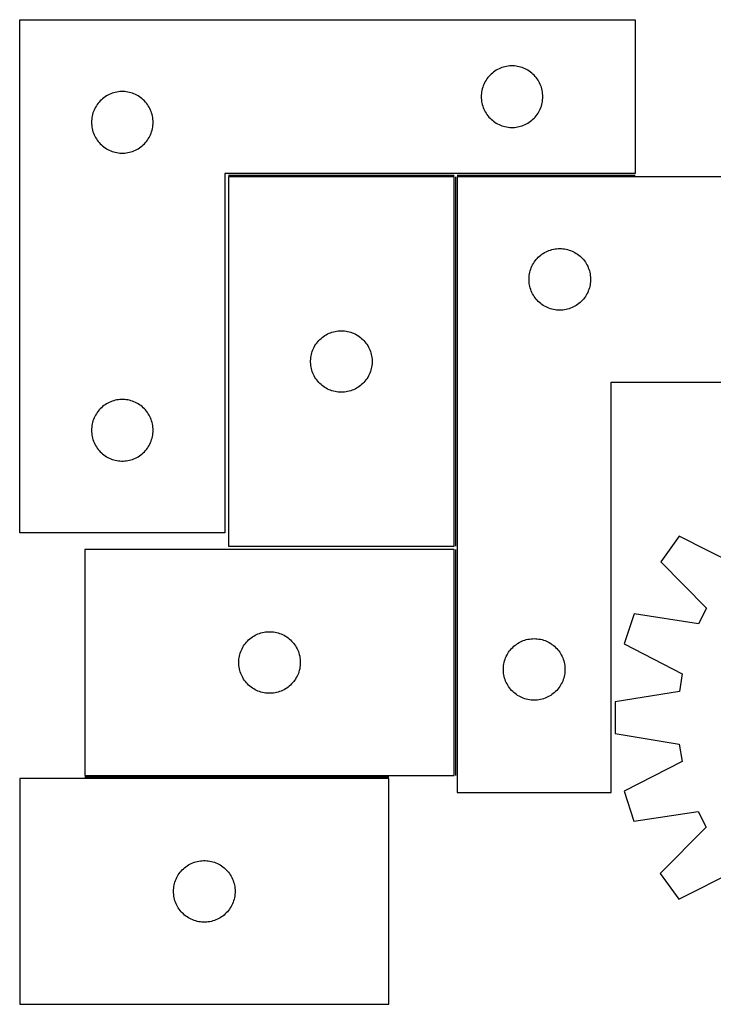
# Model space of a CAD drawing. Header units: millimetres. Extents: x 7 to 1493, y 7 to 487.
# Tile 1 of 4: x 7 to 345, y 7 to 487. Entities that reach past the tile are written whole.
import ezdxf

# ---------------------------------------------------------------- set-up
doc = ezdxf.new("R2010")
doc.units = ezdxf.units.MM
doc.layers.add('COMMON', color=5, linetype='CONTINUOUS', true_color=0x0000ff)
doc.layers.add('CUT', color=7, linetype='CONTINUOUS', true_color=0x000000)

msp = doc.modelspace()

# ---------------------------------------------------------------- linework, layer by layer
at = {"layer": 'COMMON'}
for p, q in [((108.462852, 411.055447), (218.462852, 411.055447)), ((219.212853, 230.305446), (219.212853, 410.305446)), ((219.962853, 411.055446), (306.680754, 411.055446)), ((219.212853, 118.687286), (219.212853, 228.687286)), ((38.462852, 117.937285), (186.651459, 117.937285))]:
    msp.add_line(p, q, dxfattribs=at)
at = {"layer": 'CUT'}
for p, q in [((6.680754, 486.805447), (306.680754, 486.805447)), ((6.680754, 236.805447), (6.680754, 486.805447)), ((306.680754, 486.805447), (306.680754, 411.805447)), ((237.071856, 460.823654), (236.491654, 460.313728)), ((237.67754, 461.303036), (237.071856, 460.823654)), ((238.307098, 461.750602), (237.67754, 461.303036)), ((238.958862, 462.165166), (238.307098, 461.750602)), ((239.631103, 462.545629), (238.958862, 462.165166)), ((240.322038, 462.890981), (239.631103, 462.545629)), ((241.029836, 463.200307), (240.322038, 462.890981)), ((241.752618, 463.472785), (241.029836, 463.200307)), ((242.48847, 463.707695), (241.752618, 463.472785)), ((243.235438, 463.904413), (242.48847, 463.707695)), ((243.991543, 464.062416), (243.235438, 463.904413)), ((244.754779, 464.181287), (243.991543, 464.062416)), ((245.523122, 464.26071), (244.754779, 464.181287)), ((246.294535, 464.300474), (245.523122, 464.26071)), ((247.066973, 464.300474), (246.294535, 464.300474)), ((247.838386, 464.26071), (247.066973, 464.300474)), ((248.606729, 464.181287), (247.838386, 464.26071)), ((249.369965, 464.062416), (248.606729, 464.181287)), ((250.12607, 463.904413), (249.369965, 464.062416)), ((250.873039, 463.707695), (250.12607, 463.904413)), ((251.60889, 463.472785), (250.873039, 463.707695)), ((252.331673, 463.200307), (251.60889, 463.472785)), ((253.03947, 462.890981), (252.331673, 463.200307)), ((253.730405, 462.545629), (253.03947, 462.890981)), ((254.402646, 462.165166), (253.730405, 462.545629)), ((255.05441, 461.750602), (254.402646, 462.165166)), ((255.683968, 461.303036), (255.05441, 461.750602)), ((256.289652, 460.823654), (255.683968, 461.303036)), ((256.869854, 460.313728), (256.289652, 460.823654)), ((233.263448, 456.011854), (232.936001, 455.312256)), ((233.626475, 456.693668), (233.263448, 456.011854)), ((234.024121, 457.35589), (233.626475, 456.693668)), ((234.455329, 457.996764), (234.024121, 457.35589)), ((234.918957, 458.614589), (234.455329, 457.996764)), ((235.413775, 459.207729), (234.918957, 458.614589)), ((235.938471, 459.774609), (235.413775, 459.207729)), ((236.491654, 460.313728), (235.938471, 459.774609)), ((257.423037, 459.774609), (256.869854, 460.313728)), ((257.947733, 459.207729), (257.423037, 459.774609)), ((258.442551, 458.614589), (257.947733, 459.207729)), ((258.906179, 457.996764), (258.442551, 458.614589)), ((259.337388, 457.35589), (258.906179, 457.996764)), ((259.735033, 456.693668), (259.337388, 457.35589)), ((260.09806, 456.011854), (259.735033, 456.693668)), ((260.425508, 455.312256), (260.09806, 456.011854)), ((51.752618, 450.972785), (51.029836, 450.700307)), ((52.48847, 451.207695), (51.752618, 450.972785)), ((53.235438, 451.404413), (52.48847, 451.207695)), ((53.991543, 451.562416), (53.235438, 451.404413)), ((54.754779, 451.681287), (53.991543, 451.562416)), ((55.523122, 451.76071), (54.754779, 451.681287)), ((56.294535, 451.800474), (55.523122, 451.76071)), ((57.066973, 451.800474), (56.294535, 451.800474)), ((57.838386, 451.76071), (57.066973, 451.800474)), ((58.606729, 451.681287), (57.838386, 451.76071)), ((59.369965, 451.562416), (58.606729, 451.681287)), ((60.12607, 451.404413), (59.369965, 451.562416)), ((60.873039, 451.207695), (60.12607, 451.404413)), ((61.60889, 450.972785), (60.873039, 451.207695)), ((62.331673, 450.700307), (61.60889, 450.972785)), ((231.760256, 450.847762), (231.700643, 450.077628)), ((231.859436, 451.613806), (231.760256, 450.847762)), ((231.997919, 452.373728), (231.859436, 451.613806)), ((232.175338, 453.125514), (231.997919, 452.373728)), ((232.391223, 453.86717), (232.175338, 453.125514)), ((232.645002, 454.596728), (232.391223, 453.86717)), ((232.936001, 455.312256), (232.645002, 454.596728)), ((260.716506, 454.596728), (260.425508, 455.312256)), ((260.970285, 453.86717), (260.716506, 454.596728)), ((261.18617, 453.125514), (260.970285, 453.86717)), ((261.363589, 452.373728), (261.18617, 453.125514)), ((261.502073, 451.613806), (261.363589, 452.373728)), ((261.601252, 450.847762), (261.502073, 451.613806)), ((261.660865, 450.077628), (261.601252, 450.847762)), ((44.918957, 446.114589), (44.455329, 445.496764)), ((45.413775, 446.707729), (44.918957, 446.114589)), ((45.938471, 447.274609), (45.413775, 446.707729)), ((46.491654, 447.813728), (45.938471, 447.274609)), ((47.071856, 448.323654), (46.491654, 447.813728)), ((47.67754, 448.803036), (47.071856, 448.323654)), ((48.307098, 449.250602), (47.67754, 448.803036)), ((48.958862, 449.665166), (48.307098, 449.250602)), ((49.631103, 450.045629), (48.958862, 449.665166)), ((50.322038, 450.390981), (49.631103, 450.045629)), ((51.029836, 450.700307), (50.322038, 450.390981)), ((63.03947, 450.390981), (62.331673, 450.700307)), ((63.730405, 450.045629), (63.03947, 450.390981)), ((64.402646, 449.665166), (63.730405, 450.045629)), ((65.05441, 449.250602), (64.402646, 449.665166)), ((65.683968, 448.803036), (65.05441, 449.250602)), ((66.289652, 448.323654), (65.683968, 448.803036)), ((66.869854, 447.813728), (66.289652, 448.323654)), ((67.423037, 447.274609), (66.869854, 447.813728)), ((67.947733, 446.707729), (67.423037, 447.274609)), ((68.442551, 446.114589), (67.947733, 446.707729)), ((68.906179, 445.496764), (68.442551, 446.114589)), ((231.700643, 450.077628), (231.680754, 449.305447)), ((231.680754, 449.305447), (231.700643, 448.533266)), ((231.700643, 448.533266), (231.760256, 447.763132)), ((231.760256, 447.763132), (231.859436, 446.997088)), ((231.859436, 446.997088), (231.997919, 446.237166)), ((231.997919, 446.237166), (232.175338, 445.48538)), ((261.18617, 445.48538), (261.363589, 446.237166)), ((261.363589, 446.237166), (261.502073, 446.997088)), ((261.502073, 446.997088), (261.601252, 447.763132)), ((261.601252, 447.763132), (261.660865, 448.533266)), ((261.680754, 449.305447), (261.660865, 450.077628)), ((261.660865, 448.533266), (261.680754, 449.305447)), ((42.391223, 441.36717), (42.175338, 440.625514)), ((42.645002, 442.096728), (42.391223, 441.36717)), ((42.936001, 442.812256), (42.645002, 442.096728)), ((43.263448, 443.511854), (42.936001, 442.812256)), ((43.626475, 444.193668), (43.263448, 443.511854)), ((44.024121, 444.85589), (43.626475, 444.193668)), ((44.455329, 445.496764), (44.024121, 444.85589)), ((69.337388, 444.85589), (68.906179, 445.496764)), ((69.735033, 444.193668), (69.337388, 444.85589)), ((70.09806, 443.511854), (69.735033, 444.193668)), ((70.425508, 442.812256), (70.09806, 443.511854)), ((70.716506, 442.096728), (70.425508, 442.812256)), ((70.970285, 441.36717), (70.716506, 442.096728)), ((71.18617, 440.625514), (70.970285, 441.36717)), ((232.175338, 445.48538), (232.391223, 444.743725)), ((232.391223, 444.743725), (232.645002, 444.014166)), ((232.645002, 444.014166), (232.936001, 443.298638)), ((232.936001, 443.298638), (233.263448, 442.59904)), ((233.263448, 442.59904), (233.626475, 441.917226)), ((233.626475, 441.917226), (234.024121, 441.255004)), ((234.024121, 441.255004), (234.455329, 440.614131)), ((258.906179, 440.614131), (259.337388, 441.255004)), ((259.337388, 441.255004), (259.735033, 441.917226)), ((259.735033, 441.917226), (260.09806, 442.59904)), ((260.09806, 442.59904), (260.425508, 443.298638)), ((260.425508, 443.298638), (260.716506, 444.014166)), ((260.716506, 444.014166), (260.970285, 444.743725)), ((260.970285, 444.743725), (261.18617, 445.48538)), ((41.700643, 437.577628), (41.680754, 436.805447)), ((41.680754, 436.805447), (41.700643, 436.033266)), ((41.760256, 438.347762), (41.700643, 437.577628)), ((41.859436, 439.113806), (41.760256, 438.347762)), ((41.997919, 439.873728), (41.859436, 439.113806)), ((42.175338, 440.625514), (41.997919, 439.873728)), ((71.363589, 439.873728), (71.18617, 440.625514)), ((71.502073, 439.113806), (71.363589, 439.873728)), ((71.601252, 438.347762), (71.502073, 439.113806)), ((71.660865, 437.577628), (71.601252, 438.347762)), ((71.680754, 436.805447), (71.660865, 437.577628)), ((71.660865, 436.033266), (71.680754, 436.805447)), ((234.455329, 440.614131), (234.918957, 439.996305)), ((234.918957, 439.996305), (235.413775, 439.403165)), ((235.413775, 439.403165), (235.938471, 438.836285)), ((235.938471, 438.836285), (236.491654, 438.297167)), ((236.491654, 438.297167), (237.071856, 437.78724)), ((237.071856, 437.78724), (237.67754, 437.307858)), ((237.67754, 437.307858), (238.307098, 436.860292)), ((238.307098, 436.860292), (238.958862, 436.445728)), ((254.402646, 436.445728), (255.05441, 436.860292)), ((255.05441, 436.860292), (255.683968, 437.307858)), ((255.683968, 437.307858), (256.289652, 437.78724)), ((256.289652, 437.78724), (256.869854, 438.297167)), ((256.869854, 438.297167), (257.423037, 438.836285)), ((257.423037, 438.836285), (257.947733, 439.403165)), ((257.947733, 439.403165), (258.442551, 439.996305)), ((258.442551, 439.996305), (258.906179, 440.614131)), ((41.700643, 436.033266), (41.760256, 435.263132)), ((41.760256, 435.263132), (41.859436, 434.497088)), ((41.859436, 434.497088), (41.997919, 433.737166)), ((41.997919, 433.737166), (42.175338, 432.98538)), ((42.175338, 432.98538), (42.391223, 432.243725)), ((42.391223, 432.243725), (42.645002, 431.514166)), ((70.716506, 431.514166), (70.970285, 432.243725)), ((70.970285, 432.243725), (71.18617, 432.98538)), ((71.18617, 432.98538), (71.363589, 433.737166)), ((71.363589, 433.737166), (71.502073, 434.497088)), ((71.502073, 434.497088), (71.601252, 435.263132)), ((71.601252, 435.263132), (71.660865, 436.033266)), ((238.958862, 436.445728), (239.631103, 436.065265)), ((239.631103, 436.065265), (240.322038, 435.719913)), ((240.322038, 435.719913), (241.029836, 435.410588)), ((241.029836, 435.410588), (241.752618, 435.138109)), ((241.752618, 435.138109), (242.48847, 434.903199)), ((242.48847, 434.903199), (243.235438, 434.706481)), ((243.235438, 434.706481), (243.991543, 434.548478)), ((243.991543, 434.548478), (244.754779, 434.429607)), ((244.754779, 434.429607), (245.523122, 434.350184)), ((245.523122, 434.350184), (246.294535, 434.31042)), ((246.294535, 434.31042), (247.066973, 434.31042)), ((247.066973, 434.31042), (247.838386, 434.350184)), ((247.838386, 434.350184), (248.606729, 434.429607)), ((248.606729, 434.429607), (249.369965, 434.548478)), ((249.369965, 434.548478), (250.12607, 434.706481)), ((250.12607, 434.706481), (250.873039, 434.903199)), ((250.873039, 434.903199), (251.60889, 435.138109)), ((251.60889, 435.138109), (252.331673, 435.410588)), ((252.331673, 435.410588), (253.03947, 435.719913)), ((253.03947, 435.719913), (253.730405, 436.065265)), ((253.730405, 436.065265), (254.402646, 436.445728)), ((42.645002, 431.514166), (42.936001, 430.798638)), ((42.936001, 430.798638), (43.263448, 430.09904)), ((43.263448, 430.09904), (43.626475, 429.417226)), ((43.626475, 429.417226), (44.024121, 428.755004)), ((44.024121, 428.755004), (44.455329, 428.114131)), ((44.455329, 428.114131), (44.918957, 427.496305)), ((44.918957, 427.496305), (45.413775, 426.903165)), ((45.413775, 426.903165), (45.938471, 426.336285)), ((67.423037, 426.336285), (67.947733, 426.903165)), ((67.947733, 426.903165), (68.442551, 427.496305)), ((68.442551, 427.496305), (68.906179, 428.114131)), ((68.906179, 428.114131), (69.337388, 428.755004)), ((69.337388, 428.755004), (69.735033, 429.417226)), ((69.735033, 429.417226), (70.09806, 430.09904)), ((70.09806, 430.09904), (70.425508, 430.798638)), ((70.425508, 430.798638), (70.716506, 431.514166)), ((45.938471, 426.336285), (46.491654, 425.797167)), ((46.491654, 425.797167), (47.071856, 425.28724)), ((47.071856, 425.28724), (47.67754, 424.807858)), ((47.67754, 424.807858), (48.307098, 424.360292)), ((48.307098, 424.360292), (48.958862, 423.945728)), ((48.958862, 423.945728), (49.631103, 423.565265)), ((49.631103, 423.565265), (50.322038, 423.219913)), ((50.322038, 423.219913), (51.029836, 422.910588)), ((51.029836, 422.910588), (51.752618, 422.638109)), ((51.752618, 422.638109), (52.48847, 422.403199)), ((52.48847, 422.403199), (53.235438, 422.206481)), ((53.235438, 422.206481), (53.991543, 422.048478)), ((59.369965, 422.048478), (60.12607, 422.206481)), ((60.12607, 422.206481), (60.873039, 422.403199)), ((60.873039, 422.403199), (61.60889, 422.638109)), ((61.60889, 422.638109), (62.331673, 422.910588)), ((62.331673, 422.910588), (63.03947, 423.219913)), ((63.03947, 423.219913), (63.730405, 423.565265)), ((63.730405, 423.565265), (64.402646, 423.945728)), ((64.402646, 423.945728), (65.05441, 424.360292)), ((65.05441, 424.360292), (65.683968, 424.807858)), ((65.683968, 424.807858), (66.289652, 425.28724)), ((66.289652, 425.28724), (66.869854, 425.797167)), ((66.869854, 425.797167), (67.423037, 426.336285)), ((53.991543, 422.048478), (54.754779, 421.929607)), ((54.754779, 421.929607), (55.523122, 421.850184)), ((55.523122, 421.850184), (56.294535, 421.81042)), ((56.294535, 421.81042), (57.066973, 421.81042)), ((57.066973, 421.81042), (57.838386, 421.850184)), ((57.838386, 421.850184), (58.606729, 421.929607)), ((58.606729, 421.929607), (59.369965, 422.048478)), ((306.680754, 411.805447), (106.680754, 411.805447)), ((106.680754, 411.805447), (106.680754, 236.805447)), ((108.462852, 410.305446), (108.462852, 230.305446)), ((218.462852, 410.305446), (108.462852, 410.305446)), ((218.462852, 230.305446), (218.462852, 410.305446)), ((219.962853, 410.305446), (219.962853, 110.305446)), ((469.962853, 410.305446), (219.962853, 410.305446)), ((263.956044, 374.0502), (264.671572, 374.341198)), ((264.671572, 374.341198), (265.40113, 374.594977)), ((265.40113, 374.594977), (266.142786, 374.810862)), ((266.142786, 374.810862), (266.894572, 374.988281)), ((266.894572, 374.988281), (267.654494, 375.126764)), ((267.654494, 375.126764), (268.420538, 375.225944)), ((268.420538, 375.225944), (269.190672, 375.285557)), ((269.190672, 375.285557), (269.962853, 375.305446)), ((269.962853, 375.305446), (270.735034, 375.285557)), ((270.735034, 375.285557), (271.505168, 375.225944)), ((271.505168, 375.225944), (272.271211, 375.126764)), ((272.271211, 375.126764), (273.031134, 374.988281)), ((273.031134, 374.988281), (273.78292, 374.810862)), ((273.78292, 374.810862), (274.524575, 374.594977)), ((274.524575, 374.594977), (275.254134, 374.341198)), ((275.254134, 374.341198), (275.969661, 374.0502)), ((257.517698, 368.679102), (257.965264, 369.30866)), ((257.965264, 369.30866), (258.444646, 369.914344)), ((258.444646, 369.914344), (258.954572, 370.494546)), ((258.954572, 370.494546), (259.493691, 371.047729)), ((259.493691, 371.047729), (260.060571, 371.572425)), ((260.060571, 371.572425), (260.653711, 372.067243)), ((260.653711, 372.067243), (261.271536, 372.530871)), ((261.271536, 372.530871), (261.91241, 372.962079)), ((261.91241, 372.962079), (262.574632, 373.359725)), ((262.574632, 373.359725), (263.256446, 373.722752)), ((263.256446, 373.722752), (263.956044, 374.0502)), ((275.969661, 374.0502), (276.66926, 373.722752)), ((276.66926, 373.722752), (277.351074, 373.359725)), ((277.351074, 373.359725), (278.013296, 372.962079)), ((278.013296, 372.962079), (278.654169, 372.530871)), ((278.654169, 372.530871), (279.271995, 372.067243)), ((279.271995, 372.067243), (279.865135, 371.572425)), ((279.865135, 371.572425), (280.432015, 371.047729)), ((280.432015, 371.047729), (280.971133, 370.494546)), ((280.971133, 370.494546), (281.48106, 369.914344)), ((281.48106, 369.914344), (281.960442, 369.30866)), ((281.960442, 369.30866), (282.408008, 368.679102)), ((255.560605, 364.497731), (255.795514, 365.233582)), ((255.795514, 365.233582), (256.067993, 365.956364)), ((256.067993, 365.956364), (256.377319, 366.664162)), ((256.377319, 366.664162), (256.722671, 367.355097)), ((256.722671, 367.355097), (257.103133, 368.027338)), ((257.103133, 368.027338), (257.517698, 368.679102)), ((282.408008, 368.679102), (282.822572, 368.027338)), ((282.822572, 368.027338), (283.203035, 367.355097)), ((283.203035, 367.355097), (283.548387, 366.664162)), ((283.548387, 366.664162), (283.857712, 365.956364)), ((283.857712, 365.956364), (284.130191, 365.233582)), ((284.130191, 365.233582), (284.365101, 364.497731)), ((254.967826, 360.691665), (255.00759, 361.463078)), ((254.967826, 359.919227), (254.967826, 360.691665)), ((255.00759, 359.147814), (254.967826, 359.919227)), ((255.00759, 361.463078), (255.087013, 362.231421)), ((255.087013, 362.231421), (255.205884, 362.994657)), ((255.205884, 362.994657), (255.363887, 363.750762)), ((255.363887, 363.750762), (255.560605, 364.497731)), ((284.365101, 364.497731), (284.561818, 363.750762)), ((284.561818, 363.750762), (284.719822, 362.994657)), ((284.719822, 362.994657), (284.838693, 362.231421)), ((284.838693, 362.231421), (284.918116, 361.463078)), ((284.918116, 361.463078), (284.95788, 360.691665)), ((284.95788, 359.919227), (284.918116, 359.147814)), ((284.95788, 360.691665), (284.95788, 359.919227)), ((255.087013, 358.379471), (255.00759, 359.147814)), ((255.205884, 357.616235), (255.087013, 358.379471)), ((255.363887, 356.86013), (255.205884, 357.616235)), ((255.560605, 356.113162), (255.363887, 356.86013)), ((255.795514, 355.37731), (255.560605, 356.113162)), ((256.067993, 354.654528), (255.795514, 355.37731)), ((284.130191, 355.37731), (283.857712, 354.654528)), ((284.365101, 356.113162), (284.130191, 355.37731)), ((284.561818, 356.86013), (284.365101, 356.113162)), ((284.719822, 357.616235), (284.561818, 356.86013)), ((284.838693, 358.379471), (284.719822, 357.616235)), ((284.918116, 359.147814), (284.838693, 358.379471)), ((256.377319, 353.94673), (256.067993, 354.654528)), ((256.722671, 353.255795), (256.377319, 353.94673)), ((257.103133, 352.583554), (256.722671, 353.255795)), ((257.517698, 351.93179), (257.103133, 352.583554)), ((257.965264, 351.302232), (257.517698, 351.93179)), ((258.444646, 350.696548), (257.965264, 351.302232)), ((258.954572, 350.116346), (258.444646, 350.696548)), ((281.48106, 350.696548), (280.971133, 350.116346)), ((281.960442, 351.302232), (281.48106, 350.696548)), ((282.408008, 351.93179), (281.960442, 351.302232)), ((282.822572, 352.583554), (282.408008, 351.93179)), ((283.203035, 353.255795), (282.822572, 352.583554)), ((283.548387, 353.94673), (283.203035, 353.255795)), ((283.857712, 354.654528), (283.548387, 353.94673)), ((259.493691, 349.563163), (258.954572, 350.116346)), ((260.060571, 349.038467), (259.493691, 349.563163)), ((260.653711, 348.543649), (260.060571, 349.038467)), ((261.271536, 348.080021), (260.653711, 348.543649)), ((261.91241, 347.648813), (261.271536, 348.080021)), ((262.574632, 347.251167), (261.91241, 347.648813)), ((263.256446, 346.88814), (262.574632, 347.251167)), ((263.956044, 346.560692), (263.256446, 346.88814)), ((264.671572, 346.269694), (263.956044, 346.560692)), ((265.40113, 346.015915), (264.671572, 346.269694)), ((266.142786, 345.80003), (265.40113, 346.015915)), ((266.894572, 345.622611), (266.142786, 345.80003)), ((267.654494, 345.484128), (266.894572, 345.622611)), ((268.420538, 345.384948), (267.654494, 345.484128)), ((269.190672, 345.325335), (268.420538, 345.384948)), ((269.962853, 345.305446), (269.190672, 345.325335)), ((270.735034, 345.325335), (269.962853, 345.305446)), ((271.505168, 345.384948), (270.735034, 345.325335)), ((272.271211, 345.484128), (271.505168, 345.384948)), ((273.031134, 345.622611), (272.271211, 345.484128)), ((273.78292, 345.80003), (273.031134, 345.622611)), ((274.524575, 346.015915), (273.78292, 345.80003)), ((275.254134, 346.269694), (274.524575, 346.015915)), ((275.969661, 346.560692), (275.254134, 346.269694)), ((276.66926, 346.88814), (275.969661, 346.560692)), ((277.351074, 347.251167), (276.66926, 346.88814)), ((278.013296, 347.648813), (277.351074, 347.251167)), ((278.654169, 348.080021), (278.013296, 347.648813)), ((279.271995, 348.543649), (278.654169, 348.080021)), ((279.865135, 349.038467), (279.271995, 348.543649)), ((280.432015, 349.563163), (279.865135, 349.038467)), ((280.971133, 350.116346), (280.432015, 349.563163)), ((152.454571, 330.494546), (152.99369, 331.047729)), ((152.99369, 331.047729), (153.56057, 331.572425)), ((153.56057, 331.572425), (154.15371, 332.067243)), ((154.15371, 332.067243), (154.771535, 332.530871)), ((154.771535, 332.530871), (155.412409, 332.962079)), ((155.412409, 332.962079), (156.074631, 333.359725)), ((156.074631, 333.359725), (156.756445, 333.722752)), ((156.756445, 333.722752), (157.456043, 334.0502)), ((157.456043, 334.0502), (158.171571, 334.341198)), ((158.171571, 334.341198), (158.901129, 334.594977)), ((158.901129, 334.594977), (159.642785, 334.810862)), ((159.642785, 334.810862), (160.394571, 334.988281)), ((160.394571, 334.988281), (161.154493, 335.126764)), ((161.154493, 335.126764), (161.920537, 335.225944)), ((161.920537, 335.225944), (162.690671, 335.285557)), ((162.690671, 335.285557), (163.462852, 335.305446)), ((163.462852, 335.305446), (164.235033, 335.285557)), ((164.235033, 335.285557), (165.005167, 335.225944)), ((165.005167, 335.225944), (165.77121, 335.126764)), ((165.77121, 335.126764), (166.531133, 334.988281)), ((166.531133, 334.988281), (167.282919, 334.810862)), ((167.282919, 334.810862), (168.024574, 334.594977)), ((168.024574, 334.594977), (168.754133, 334.341198)), ((168.754133, 334.341198), (169.46966, 334.0502)), ((169.46966, 334.0502), (170.169259, 333.722752)), ((170.169259, 333.722752), (170.851073, 333.359725)), ((170.851073, 333.359725), (171.513295, 332.962079)), ((171.513295, 332.962079), (172.154168, 332.530871)), ((172.154168, 332.530871), (172.771994, 332.067243)), ((172.771994, 332.067243), (173.365134, 331.572425)), ((173.365134, 331.572425), (173.932014, 331.047729)), ((173.932014, 331.047729), (174.471132, 330.494546)), ((149.567992, 325.956364), (149.877318, 326.664162)), ((149.877318, 326.664162), (150.22267, 327.355097)), ((150.22267, 327.355097), (150.603132, 328.027338)), ((150.603132, 328.027338), (151.017697, 328.679102)), ((151.017697, 328.679102), (151.465263, 329.30866)), ((151.465263, 329.30866), (151.944645, 329.914344)), ((151.944645, 329.914344), (152.454571, 330.494546)), ((174.471132, 330.494546), (174.981059, 329.914344)), ((174.981059, 329.914344), (175.460441, 329.30866)), ((175.460441, 329.30866), (175.908007, 328.679102)), ((175.908007, 328.679102), (176.322571, 328.027338)), ((176.322571, 328.027338), (176.703034, 327.355097)), ((176.703034, 327.355097), (177.048386, 326.664162)), ((177.048386, 326.664162), (177.357711, 325.956364)), ((148.467825, 320.691665), (148.507589, 321.463078)), ((148.507589, 321.463078), (148.587012, 322.231421)), ((148.587012, 322.231421), (148.705883, 322.994657)), ((148.705883, 322.994657), (148.863886, 323.750762)), ((148.863886, 323.750762), (149.060604, 324.497731)), ((149.060604, 324.497731), (149.295513, 325.233582)), ((149.295513, 325.233582), (149.567992, 325.956364)), ((177.357711, 325.956364), (177.63019, 325.233582)), ((177.63019, 325.233582), (177.8651, 324.497731)), ((177.8651, 324.497731), (178.061817, 323.750762)), ((178.061817, 323.750762), (178.219821, 322.994657)), ((178.219821, 322.994657), (178.338692, 322.231421)), ((178.338692, 322.231421), (178.418115, 321.463078)), ((178.418115, 321.463078), (178.457879, 320.691665)), ((148.467825, 319.919227), (148.467825, 320.691665)), ((148.507589, 319.147814), (148.467825, 319.919227)), ((148.587012, 318.379471), (148.507589, 319.147814)), ((148.705883, 317.616235), (148.587012, 318.379471)), ((148.863886, 316.86013), (148.705883, 317.616235)), ((149.060604, 316.113162), (148.863886, 316.86013)), ((178.061817, 316.86013), (177.8651, 316.113162)), ((178.219821, 317.616235), (178.061817, 316.86013)), ((178.338692, 318.379471), (178.219821, 317.616235)), ((178.418115, 319.147814), (178.338692, 318.379471)), ((178.457879, 319.919227), (178.418115, 319.147814)), ((178.457879, 320.691665), (178.457879, 319.919227)), ((149.295513, 315.37731), (149.060604, 316.113162)), ((149.567992, 314.654528), (149.295513, 315.37731)), ((149.877318, 313.94673), (149.567992, 314.654528)), ((150.22267, 313.255795), (149.877318, 313.94673)), ((150.603132, 312.583554), (150.22267, 313.255795)), ((151.017697, 311.93179), (150.603132, 312.583554)), ((151.465263, 311.302232), (151.017697, 311.93179)), ((175.908007, 311.93179), (175.460441, 311.302232)), ((176.322571, 312.583554), (175.908007, 311.93179)), ((176.703034, 313.255795), (176.322571, 312.583554)), ((177.048386, 313.94673), (176.703034, 313.255795)), ((177.357711, 314.654528), (177.048386, 313.94673)), ((177.63019, 315.37731), (177.357711, 314.654528)), ((177.8651, 316.113162), (177.63019, 315.37731)), ((151.944645, 310.696548), (151.465263, 311.302232)), ((152.454571, 310.116346), (151.944645, 310.696548)), ((152.99369, 309.563163), (152.454571, 310.116346)), ((153.56057, 309.038467), (152.99369, 309.563163)), ((154.15371, 308.543649), (153.56057, 309.038467)), ((154.771535, 308.080021), (154.15371, 308.543649)), ((155.412409, 307.648813), (154.771535, 308.080021)), ((156.074631, 307.251167), (155.412409, 307.648813)), ((156.756445, 306.88814), (156.074631, 307.251167)), ((170.851073, 307.251167), (170.169259, 306.88814)), ((171.513295, 307.648813), (170.851073, 307.251167)), ((172.154168, 308.080021), (171.513295, 307.648813)), ((172.771994, 308.543649), (172.154168, 308.080021)), ((173.365134, 309.038467), (172.771994, 308.543649)), ((173.932014, 309.563163), (173.365134, 309.038467)), ((174.471132, 310.116346), (173.932014, 309.563163)), ((174.981059, 310.696548), (174.471132, 310.116346)), ((175.460441, 311.302232), (174.981059, 310.696548)), ((294.962853, 110.305446), (294.962853, 310.305446)), ((294.962853, 310.305446), (469.962853, 310.305446)), ((157.456043, 306.560692), (156.756445, 306.88814)), ((158.171571, 306.269694), (157.456043, 306.560692)), ((158.901129, 306.015915), (158.171571, 306.269694)), ((159.642785, 305.80003), (158.901129, 306.015915)), ((160.394571, 305.622611), (159.642785, 305.80003)), ((161.154493, 305.484128), (160.394571, 305.622611)), ((161.920537, 305.384948), (161.154493, 305.484128)), ((162.690671, 305.325335), (161.920537, 305.384948)), ((163.462852, 305.305446), (162.690671, 305.325335)), ((164.235033, 305.325335), (163.462852, 305.305446)), ((165.005167, 305.384948), (164.235033, 305.325335)), ((165.77121, 305.484128), (165.005167, 305.384948)), ((166.531133, 305.622611), (165.77121, 305.484128)), ((167.282919, 305.80003), (166.531133, 305.622611)), ((168.024574, 306.015915), (167.282919, 305.80003)), ((168.754133, 306.269694), (168.024574, 306.015915)), ((169.46966, 306.560692), (168.754133, 306.269694)), ((170.169259, 306.88814), (169.46966, 306.560692)), ((46.491654, 297.813728), (45.938471, 297.274609)), ((47.071856, 298.323654), (46.491654, 297.813728)), ((47.67754, 298.803036), (47.071856, 298.323654)), ((48.307098, 299.250602), (47.67754, 298.803036)), ((48.958862, 299.665166), (48.307098, 299.250602)), ((49.631103, 300.045629), (48.958862, 299.665166)), ((50.322038, 300.390981), (49.631103, 300.045629)), ((51.029836, 300.700307), (50.322038, 300.390981)), ((51.752618, 300.972785), (51.029836, 300.700307)), ((52.48847, 301.207695), (51.752618, 300.972785)), ((53.235438, 301.404413), (52.48847, 301.207695)), ((53.991543, 301.562416), (53.235438, 301.404413)), ((54.754779, 301.681287), (53.991543, 301.562416)), ((55.523122, 301.76071), (54.754779, 301.681287)), ((56.294535, 301.800474), (55.523122, 301.76071)), ((57.066973, 301.800474), (56.294535, 301.800474)), ((57.838386, 301.76071), (57.066973, 301.800474)), ((58.606729, 301.681287), (57.838386, 301.76071)), ((59.369965, 301.562416), (58.606729, 301.681287)), ((60.12607, 301.404413), (59.369965, 301.562416)), ((60.873039, 301.207695), (60.12607, 301.404413)), ((61.60889, 300.972785), (60.873039, 301.207695)), ((62.331673, 300.700307), (61.60889, 300.972785)), ((63.03947, 300.390981), (62.331673, 300.700307)), ((63.730405, 300.045629), (63.03947, 300.390981)), ((64.402646, 299.665166), (63.730405, 300.045629)), ((65.05441, 299.250602), (64.402646, 299.665166)), ((65.683968, 298.803036), (65.05441, 299.250602)), ((66.289652, 298.323654), (65.683968, 298.803036)), ((66.869854, 297.813728), (66.289652, 298.323654)), ((67.423037, 297.274609), (66.869854, 297.813728)), ((42.936001, 292.812256), (42.645002, 292.096728)), ((43.263448, 293.511854), (42.936001, 292.812256)), ((43.626475, 294.193668), (43.263448, 293.511854)), ((44.024121, 294.85589), (43.626475, 294.193668)), ((44.455329, 295.496764), (44.024121, 294.85589)), ((44.918957, 296.114589), (44.455329, 295.496764)), ((45.413775, 296.707729), (44.918957, 296.114589)), ((45.938471, 297.274609), (45.413775, 296.707729)), ((67.947733, 296.707729), (67.423037, 297.274609)), ((68.442551, 296.114589), (67.947733, 296.707729)), ((68.906179, 295.496764), (68.442551, 296.114589)), ((69.337388, 294.85589), (68.906179, 295.496764)), ((69.735033, 294.193668), (69.337388, 294.85589)), ((70.09806, 293.511854), (69.735033, 294.193668)), ((70.425508, 292.812256), (70.09806, 293.511854)), ((70.716506, 292.096728), (70.425508, 292.812256)), ((41.760256, 288.347762), (41.700643, 287.577628)), ((41.859436, 289.113806), (41.760256, 288.347762)), ((41.997919, 289.873728), (41.859436, 289.113806)), ((42.175338, 290.625514), (41.997919, 289.873728)), ((42.391223, 291.36717), (42.175338, 290.625514)), ((42.645002, 292.096728), (42.391223, 291.36717)), ((70.970285, 291.36717), (70.716506, 292.096728)), ((71.18617, 290.625514), (70.970285, 291.36717)), ((71.363589, 289.873728), (71.18617, 290.625514)), ((71.502073, 289.113806), (71.363589, 289.873728)), ((71.601252, 288.347762), (71.502073, 289.113806)), ((71.660865, 287.577628), (71.601252, 288.347762)), ((41.700643, 287.577628), (41.680754, 286.805447)), ((41.680754, 286.805447), (41.700643, 286.033266)), ((41.700643, 286.033266), (41.760256, 285.263132)), ((41.760256, 285.263132), (41.859436, 284.497088)), ((41.859436, 284.497088), (41.997919, 283.737166)), ((41.997919, 283.737166), (42.175338, 282.98538)), ((42.175338, 282.98538), (42.391223, 282.243725)), ((70.970285, 282.243725), (71.18617, 282.98538)), ((71.18617, 282.98538), (71.363589, 283.737166)), ((71.363589, 283.737166), (71.502073, 284.497088)), ((71.502073, 284.497088), (71.601252, 285.263132)), ((71.601252, 285.263132), (71.660865, 286.033266)), ((71.680754, 286.805447), (71.660865, 287.577628)), ((71.660865, 286.033266), (71.680754, 286.805447)), ((42.391223, 282.243725), (42.645002, 281.514166)), ((42.645002, 281.514166), (42.936001, 280.798638)), ((42.936001, 280.798638), (43.263448, 280.09904)), ((43.263448, 280.09904), (43.626475, 279.417226)), ((43.626475, 279.417226), (44.024121, 278.755004)), ((44.024121, 278.755004), (44.455329, 278.114131)), ((68.906179, 278.114131), (69.337388, 278.755004)), ((69.337388, 278.755004), (69.735033, 279.417226)), ((69.735033, 279.417226), (70.09806, 280.09904)), ((70.09806, 280.09904), (70.425508, 280.798638)), ((70.425508, 280.798638), (70.716506, 281.514166)), ((70.716506, 281.514166), (70.970285, 282.243725)), ((44.455329, 278.114131), (44.918957, 277.496305)), ((44.918957, 277.496305), (45.413775, 276.903165)), ((45.413775, 276.903165), (45.938471, 276.336285)), ((45.938471, 276.336285), (46.491654, 275.797167)), ((46.491654, 275.797167), (47.071856, 275.28724)), ((47.071856, 275.28724), (47.67754, 274.807858)), ((47.67754, 274.807858), (48.307098, 274.360292)), ((48.307098, 274.360292), (48.958862, 273.945728)), ((48.958862, 273.945728), (49.631103, 273.565265)), ((49.631103, 273.565265), (50.322038, 273.219913)), ((63.03947, 273.219913), (63.730405, 273.565265)), ((63.730405, 273.565265), (64.402646, 273.945728)), ((64.402646, 273.945728), (65.05441, 274.360292)), ((65.05441, 274.360292), (65.683968, 274.807858)), ((65.683968, 274.807858), (66.289652, 275.28724)), ((66.289652, 275.28724), (66.869854, 275.797167)), ((66.869854, 275.797167), (67.423037, 276.336285)), ((67.423037, 276.336285), (67.947733, 276.903165)), ((67.947733, 276.903165), (68.442551, 277.496305)), ((68.442551, 277.496305), (68.906179, 278.114131)), ((50.322038, 273.219913), (51.029836, 272.910588)), ((51.029836, 272.910588), (51.752618, 272.638109)), ((51.752618, 272.638109), (52.48847, 272.403199)), ((52.48847, 272.403199), (53.235438, 272.206481)), ((53.235438, 272.206481), (53.991543, 272.048478)), ((53.991543, 272.048478), (54.754779, 271.929607)), ((54.754779, 271.929607), (55.523122, 271.850184)), ((55.523122, 271.850184), (56.294535, 271.81042)), ((56.294535, 271.81042), (57.066973, 271.81042)), ((57.066973, 271.81042), (57.838386, 271.850184)), ((57.838386, 271.850184), (58.606729, 271.929607)), ((58.606729, 271.929607), (59.369965, 272.048478)), ((59.369965, 272.048478), (60.12607, 272.206481)), ((60.12607, 272.206481), (60.873039, 272.403199)), ((60.873039, 272.403199), (61.60889, 272.638109)), ((61.60889, 272.638109), (62.331673, 272.910588)), ((62.331673, 272.910588), (63.03947, 273.219913)), ((106.680754, 236.805447), (6.680754, 236.805447)), ((328.229706, 235.191254), (319.168266, 222.756591)), ((356.590716, 220.886435), (328.229706, 235.191254)), ((108.462852, 230.305446), (218.462852, 230.305446)), ((218.462852, 228.687286), (38.462852, 228.687286)), ((38.462852, 228.687286), (38.462852, 118.687286)), ((218.462852, 118.687286), (218.462852, 228.687286)), ((319.168266, 222.756591), (341.472562, 200.140377)), ((306.175642, 197.346799), (301.400223, 182.720592)), ((337.568998, 192.506141), (306.175642, 197.346799)), ((341.472562, 200.140377), (337.568998, 192.506141)), ((121.413201, 186.927468), (122.104136, 187.27282)), ((122.104136, 187.27282), (122.811933, 187.582145)), ((122.811933, 187.582145), (123.534716, 187.854624)), ((123.534716, 187.854624), (124.270567, 188.089534)), ((124.270567, 188.089534), (125.017536, 188.286251)), ((125.017536, 188.286251), (125.77364, 188.444255)), ((125.77364, 188.444255), (126.536877, 188.563126)), ((126.536877, 188.563126), (127.30522, 188.642549)), ((127.30522, 188.642549), (128.076633, 188.682313)), ((128.076633, 188.682313), (128.849071, 188.682313)), ((128.849071, 188.682313), (129.620484, 188.642549)), ((129.620484, 188.642549), (130.388827, 188.563126)), ((130.388827, 188.563126), (131.152063, 188.444255)), ((131.152063, 188.444255), (131.908168, 188.286251)), ((131.908168, 188.286251), (132.655136, 188.089534)), ((132.655136, 188.089534), (133.390988, 187.854624)), ((133.390988, 187.854624), (134.11377, 187.582145)), ((134.11377, 187.582145), (134.821568, 187.27282)), ((134.821568, 187.27282), (135.512503, 186.927468)), ((115.806218, 181.737729), (116.237427, 182.378602)), ((116.237427, 182.378602), (116.701055, 182.996428)), ((116.701055, 182.996428), (117.195873, 183.589568)), ((117.195873, 183.589568), (117.720569, 184.156448)), ((117.720569, 184.156448), (118.273752, 184.695566)), ((118.273752, 184.695566), (118.853954, 185.205492)), ((118.853954, 185.205492), (119.459638, 185.684874)), ((119.459638, 185.684874), (120.089196, 186.132441)), ((120.089196, 186.132441), (120.74096, 186.547005)), ((120.74096, 186.547005), (121.413201, 186.927468)), ((135.512503, 186.927468), (136.184744, 186.547005)), ((136.184744, 186.547005), (136.836508, 186.132441)), ((136.836508, 186.132441), (137.466066, 185.684874)), ((137.466066, 185.684874), (138.07175, 185.205492)), ((138.07175, 185.205492), (138.651952, 184.695566)), ((138.651952, 184.695566), (139.205135, 184.156448)), ((139.205135, 184.156448), (139.729831, 183.589568)), ((139.729831, 183.589568), (140.224649, 182.996428)), ((140.224649, 182.996428), (140.688277, 182.378602)), ((140.688277, 182.378602), (141.119485, 181.737729)), ((248.153711, 182.067243), (248.771536, 182.530871)), ((248.771536, 182.530871), (249.41241, 182.962079)), ((249.41241, 182.962079), (250.074632, 183.359725)), ((250.074632, 183.359725), (250.756446, 183.722752)), ((250.756446, 183.722752), (251.456044, 184.0502)), ((251.456044, 184.0502), (252.171572, 184.341198)), ((252.171572, 184.341198), (252.90113, 184.594977)), ((252.90113, 184.594977), (253.642786, 184.810862)), ((253.642786, 184.810862), (254.394572, 184.988281)), ((254.394572, 184.988281), (255.154494, 185.126764)), ((255.154494, 185.126764), (255.920538, 185.225944)), ((255.920538, 185.225944), (256.690672, 185.285557)), ((256.690672, 185.285557), (257.462853, 185.305446)), ((257.462853, 185.305446), (258.235034, 185.285557)), ((258.235034, 185.285557), (259.005168, 185.225944)), ((259.005168, 185.225944), (259.771211, 185.126764)), ((259.771211, 185.126764), (260.531134, 184.988281)), ((260.531134, 184.988281), (261.28292, 184.810862)), ((261.28292, 184.810862), (262.024575, 184.594977)), ((262.024575, 184.594977), (262.754134, 184.341198)), ((262.754134, 184.341198), (263.469661, 184.0502)), ((263.469661, 184.0502), (264.16926, 183.722752)), ((264.16926, 183.722752), (264.851074, 183.359725)), ((264.851074, 183.359725), (265.513296, 182.962079)), ((265.513296, 182.962079), (266.154169, 182.530871)), ((266.154169, 182.530871), (266.771995, 182.067243)), ((301.400223, 182.720592), (329.601663, 168.103701)), ((113.780017, 176.755567), (113.957436, 177.507353)), ((113.957436, 177.507353), (114.173321, 178.249008)), ((114.173321, 178.249008), (114.4271, 178.978567)), ((114.4271, 178.978567), (114.718098, 179.694094)), ((114.718098, 179.694094), (115.045546, 180.393693)), ((115.045546, 180.393693), (115.408573, 181.075507)), ((115.408573, 181.075507), (115.806218, 181.737729)), ((141.119485, 181.737729), (141.51713, 181.075507)), ((141.51713, 181.075507), (141.880158, 180.393693)), ((141.880158, 180.393693), (142.207605, 179.694094)), ((142.207605, 179.694094), (142.498604, 178.978567)), ((142.498604, 178.978567), (142.752383, 178.249008)), ((142.752383, 178.249008), (142.968268, 177.507353)), ((142.968268, 177.507353), (143.145687, 176.755567)), ((244.222671, 177.355097), (244.603133, 178.027338)), ((244.603133, 178.027338), (245.017698, 178.679102)), ((245.017698, 178.679102), (245.465264, 179.30866)), ((245.465264, 179.30866), (245.944646, 179.914344)), ((245.944646, 179.914344), (246.454572, 180.494546)), ((246.454572, 180.494546), (246.993691, 181.047729)), ((246.993691, 181.047729), (247.560571, 181.572425)), ((247.560571, 181.572425), (248.153711, 182.067243)), ((266.771995, 182.067243), (267.365135, 181.572425)), ((267.365135, 181.572425), (267.932015, 181.047729)), ((267.932015, 181.047729), (268.471133, 180.494546)), ((268.471133, 180.494546), (268.98106, 179.914344)), ((268.98106, 179.914344), (269.460442, 179.30866)), ((269.460442, 179.30866), (269.908008, 178.679102)), ((269.908008, 178.679102), (270.322572, 178.027338)), ((270.322572, 178.027338), (270.703035, 177.355097)), ((113.462852, 173.687286), (113.48274, 174.459467)), ((113.48274, 172.915104), (113.462852, 173.687286)), ((113.48274, 174.459467), (113.542354, 175.229601)), ((113.542354, 172.144971), (113.48274, 172.915104)), ((113.542354, 175.229601), (113.641533, 175.995644)), ((113.641533, 175.995644), (113.780017, 176.755567)), ((143.145687, 176.755567), (143.28417, 175.995644)), ((143.28417, 175.995644), (143.38335, 175.229601)), ((143.38335, 175.229601), (143.442963, 174.459467)), ((143.442963, 172.915104), (143.38335, 172.144971)), ((143.442963, 174.459467), (143.462852, 173.687286)), ((143.462852, 173.687286), (143.442963, 172.915104)), ((242.587013, 172.231421), (242.705884, 172.994657)), ((242.705884, 172.994657), (242.863887, 173.750762)), ((242.863887, 173.750762), (243.060605, 174.497731)), ((243.060605, 174.497731), (243.295514, 175.233582)), ((243.295514, 175.233582), (243.567993, 175.956364)), ((243.567993, 175.956364), (243.877319, 176.664162)), ((243.877319, 176.664162), (244.222671, 177.355097)), ((270.703035, 177.355097), (271.048387, 176.664162)), ((271.048387, 176.664162), (271.357712, 175.956364)), ((271.357712, 175.956364), (271.630191, 175.233582)), ((271.630191, 175.233582), (271.865101, 174.497731)), ((271.865101, 174.497731), (272.061818, 173.750762)), ((272.061818, 173.750762), (272.219822, 172.994657)), ((272.219822, 172.994657), (272.338693, 172.231421)), ((113.641533, 171.378927), (113.542354, 172.144971)), ((113.780017, 170.619005), (113.641533, 171.378927)), ((113.957436, 169.867219), (113.780017, 170.619005)), ((114.173321, 169.125563), (113.957436, 169.867219)), ((114.4271, 168.396004), (114.173321, 169.125563)), ((114.718098, 167.680477), (114.4271, 168.396004)), ((142.498604, 168.396004), (142.207605, 167.680477)), ((142.752383, 169.125563), (142.498604, 168.396004)), ((142.968268, 169.867219), (142.752383, 169.125563)), ((143.145687, 170.619005), (142.968268, 169.867219)), ((143.28417, 171.378927), (143.145687, 170.619005)), ((143.38335, 172.144971), (143.28417, 171.378927)), ((242.467826, 170.691665), (242.50759, 171.463078)), ((242.467826, 169.919227), (242.467826, 170.691665)), ((242.50759, 169.147814), (242.467826, 169.919227)), ((242.50759, 171.463078), (242.587013, 172.231421)), ((242.587013, 168.379471), (242.50759, 169.147814)), ((242.705884, 167.616235), (242.587013, 168.379471)), ((272.338693, 168.379471), (272.219822, 167.616235)), ((272.338693, 172.231421), (272.418116, 171.463078)), ((272.418116, 169.147814), (272.338693, 168.379471)), ((272.418116, 171.463078), (272.45788, 170.691665)), ((272.45788, 169.919227), (272.418116, 169.147814)), ((272.45788, 170.691665), (272.45788, 169.919227)), ((329.601663, 168.103701), (328.248261, 159.636844)), ((115.045546, 166.980879), (114.718098, 167.680477)), ((115.408573, 166.299065), (115.045546, 166.980879)), ((115.806218, 165.636843), (115.408573, 166.299065)), ((116.237427, 164.995969), (115.806218, 165.636843)), ((116.701055, 164.378143), (116.237427, 164.995969)), ((117.195873, 163.785004), (116.701055, 164.378143)), ((117.720569, 163.218123), (117.195873, 163.785004)), ((118.273752, 162.679005), (117.720569, 163.218123)), ((139.205135, 163.218123), (138.651952, 162.679005)), ((139.729831, 163.785004), (139.205135, 163.218123)), ((140.224649, 164.378143), (139.729831, 163.785004)), ((140.688277, 164.995969), (140.224649, 164.378143)), ((141.119485, 165.636843), (140.688277, 164.995969)), ((141.51713, 166.299065), (141.119485, 165.636843)), ((141.880158, 166.980879), (141.51713, 166.299065)), ((142.207605, 167.680477), (141.880158, 166.980879)), ((242.863887, 166.86013), (242.705884, 167.616235)), ((243.060605, 166.113162), (242.863887, 166.86013)), ((243.295514, 165.37731), (243.060605, 166.113162)), ((243.567993, 164.654528), (243.295514, 165.37731)), ((243.877319, 163.94673), (243.567993, 164.654528)), ((244.222671, 163.255795), (243.877319, 163.94673)), ((244.603133, 162.583554), (244.222671, 163.255795)), ((270.703035, 163.255795), (270.322572, 162.583554)), ((271.048387, 163.94673), (270.703035, 163.255795)), ((271.357712, 164.654528), (271.048387, 163.94673)), ((271.630191, 165.37731), (271.357712, 164.654528)), ((271.865101, 166.113162), (271.630191, 165.37731)), ((272.061818, 166.86013), (271.865101, 166.113162)), ((272.219822, 167.616235), (272.061818, 166.86013)), ((118.853954, 162.169079), (118.273752, 162.679005)), ((119.459638, 161.689697), (118.853954, 162.169079)), ((120.089196, 161.242131), (119.459638, 161.689697)), ((120.74096, 160.827566), (120.089196, 161.242131)), ((121.413201, 160.447104), (120.74096, 160.827566)), ((122.104136, 160.101752), (121.413201, 160.447104)), ((122.811933, 159.792426), (122.104136, 160.101752)), ((123.534716, 159.519947), (122.811933, 159.792426)), ((124.270567, 159.285038), (123.534716, 159.519947)), ((125.017536, 159.08832), (124.270567, 159.285038)), ((125.77364, 158.930316), (125.017536, 159.08832)), ((126.536877, 158.811446), (125.77364, 158.930316)), ((127.30522, 158.732023), (126.536877, 158.811446)), ((128.076633, 158.692259), (127.30522, 158.732023)), ((128.849071, 158.692259), (128.076633, 158.692259)), ((129.620484, 158.732023), (128.849071, 158.692259)), ((130.388827, 158.811446), (129.620484, 158.732023)), ((131.152063, 158.930316), (130.388827, 158.811446)), ((131.908168, 159.08832), (131.152063, 158.930316)), ((132.655136, 159.285038), (131.908168, 159.08832)), ((133.390988, 159.519947), (132.655136, 159.285038)), ((134.11377, 159.792426), (133.390988, 159.519947)), ((134.821568, 160.101752), (134.11377, 159.792426)), ((135.512503, 160.447104), (134.821568, 160.101752)), ((136.184744, 160.827566), (135.512503, 160.447104)), ((136.836508, 161.242131), (136.184744, 160.827566)), ((137.466066, 161.689697), (136.836508, 161.242131)), ((138.07175, 162.169079), (137.466066, 161.689697)), ((138.651952, 162.679005), (138.07175, 162.169079)), ((245.017698, 161.93179), (244.603133, 162.583554)), ((245.465264, 161.302232), (245.017698, 161.93179)), ((245.944646, 160.696548), (245.465264, 161.302232)), ((246.454572, 160.116346), (245.944646, 160.696548)), ((246.993691, 159.563163), (246.454572, 160.116346)), ((247.560571, 159.038467), (246.993691, 159.563163)), ((248.153711, 158.543649), (247.560571, 159.038467)), ((248.771536, 158.080021), (248.153711, 158.543649)), ((266.771995, 158.543649), (266.154169, 158.080021)), ((267.365135, 159.038467), (266.771995, 158.543649)), ((267.932015, 159.563163), (267.365135, 159.038467)), ((268.471133, 160.116346), (267.932015, 159.563163)), ((268.98106, 160.696548), (268.471133, 160.116346)), ((269.460442, 161.302232), (268.98106, 160.696548)), ((269.908008, 161.93179), (269.460442, 161.302232)), ((270.322572, 162.583554), (269.908008, 161.93179)), ((328.248261, 159.636844), (296.89556, 154.539502)), ((249.41241, 157.648813), (248.771536, 158.080021)), ((250.074632, 157.251167), (249.41241, 157.648813)), ((250.756446, 156.88814), (250.074632, 157.251167)), ((251.456044, 156.560692), (250.756446, 156.88814)), ((252.171572, 156.269694), (251.456044, 156.560692)), ((252.90113, 156.015915), (252.171572, 156.269694)), ((253.642786, 155.80003), (252.90113, 156.015915)), ((254.394572, 155.622611), (253.642786, 155.80003)), ((255.154494, 155.484128), (254.394572, 155.622611)), ((255.920538, 155.384948), (255.154494, 155.484128)), ((256.690672, 155.325335), (255.920538, 155.384948)), ((257.462853, 155.305446), (256.690672, 155.325335)), ((258.235034, 155.325335), (257.462853, 155.305446)), ((259.005168, 155.384948), (258.235034, 155.325335)), ((259.771211, 155.484128), (259.005168, 155.384948)), ((260.531134, 155.622611), (259.771211, 155.484128)), ((261.28292, 155.80003), (260.531134, 155.622611)), ((262.024575, 156.015915), (261.28292, 155.80003)), ((262.754134, 156.269694), (262.024575, 156.015915)), ((263.469661, 156.560692), (262.754134, 156.269694)), ((264.16926, 156.88814), (263.469661, 156.560692)), ((264.851074, 157.251167), (264.16926, 156.88814)), ((265.513296, 157.648813), (264.851074, 157.251167)), ((266.154169, 158.080021), (265.513296, 157.648813)), ((296.89556, 154.539502), (296.873613, 139.153468)), ((296.873613, 139.153468), (328.211644, 133.966702)), ((328.211644, 133.966702), (329.540886, 125.496018)), ((329.540886, 125.496018), (301.29786, 110.959641)), ((186.651459, 117.187285), (6.651459, 117.187285)), ((6.651459, 117.187285), (6.651459, 7.187285)), ((38.462852, 118.687286), (218.462852, 118.687286)), ((186.651459, 7.187285), (186.651459, 117.187285)), ((301.29786, 110.959641), (306.031533, 96.31987)), ((219.962853, 110.305446), (294.962853, 110.305446)), ((306.031533, 96.31987), (337.438571, 101.070947)), ((337.438571, 101.070947), (341.32034, 93.425606)), ((341.32034, 93.425606), (318.951614, 70.873115)), ((92.459174, 76.589533), (93.206143, 76.78625)), ((93.206143, 76.78625), (93.962248, 76.944254)), ((93.962248, 76.944254), (94.725484, 77.063125)), ((94.725484, 77.063125), (95.493827, 77.142548)), ((95.493827, 77.142548), (96.26524, 77.182312)), ((96.26524, 77.182312), (97.037678, 77.182312)), ((97.037678, 77.182312), (97.809091, 77.142548)), ((97.809091, 77.142548), (98.577434, 77.063125)), ((98.577434, 77.063125), (99.34067, 76.944254)), ((99.34067, 76.944254), (100.096775, 76.78625)), ((100.096775, 76.78625), (100.843744, 76.589533)), ((84.889662, 71.496427), (85.38448, 72.089567)), ((85.38448, 72.089567), (85.909176, 72.656447)), ((85.909176, 72.656447), (86.462359, 73.195565)), ((86.462359, 73.195565), (87.042561, 73.705491)), ((87.042561, 73.705491), (87.648245, 74.184873)), ((87.648245, 74.184873), (88.277803, 74.63244)), ((88.277803, 74.63244), (88.929567, 75.047004)), ((88.929567, 75.047004), (89.601808, 75.427467)), ((89.601808, 75.427467), (90.292743, 75.772819)), ((90.292743, 75.772819), (91.000541, 76.082144)), ((91.000541, 76.082144), (91.723323, 76.354623)), ((91.723323, 76.354623), (92.459174, 76.589533)), ((100.843744, 76.589533), (101.579595, 76.354623)), ((101.579595, 76.354623), (102.302377, 76.082144)), ((102.302377, 76.082144), (103.010175, 75.772819)), ((103.010175, 75.772819), (103.70111, 75.427467)), ((103.70111, 75.427467), (104.373351, 75.047004)), ((104.373351, 75.047004), (105.025115, 74.63244)), ((105.025115, 74.63244), (105.654673, 74.184873)), ((105.654673, 74.184873), (106.260357, 73.705491)), ((106.260357, 73.705491), (106.840559, 73.195565)), ((106.840559, 73.195565), (107.393742, 72.656447)), ((107.393742, 72.656447), (107.918438, 72.089567)), ((107.918438, 72.089567), (108.413256, 71.496427)), ((327.977543, 58.412652), (356.379247, 72.636503)), ((82.361928, 66.749007), (82.615707, 67.478566)), ((82.615707, 67.478566), (82.906705, 68.194093)), ((82.906705, 68.194093), (83.234153, 68.893692)), ((83.234153, 68.893692), (83.59718, 69.575506)), ((83.59718, 69.575506), (83.994826, 70.237728)), ((83.994826, 70.237728), (84.426034, 70.878601)), ((84.426034, 70.878601), (84.889662, 71.496427)), ((108.413256, 71.496427), (108.876884, 70.878601)), ((108.876884, 70.878601), (109.308092, 70.237728)), ((109.308092, 70.237728), (109.705738, 69.575506)), ((109.705738, 69.575506), (110.068765, 68.893692)), ((110.068765, 68.893692), (110.396213, 68.194093)), ((110.396213, 68.194093), (110.687211, 67.478566)), ((110.687211, 67.478566), (110.94099, 66.749007)), ((318.951614, 70.873115), (327.977543, 58.412652)), ((81.651459, 62.187285), (81.671348, 62.959466)), ((81.671348, 62.959466), (81.730961, 63.7296)), ((81.730961, 63.7296), (81.830141, 64.495643)), ((81.830141, 64.495643), (81.968624, 65.255566)), ((81.968624, 65.255566), (82.146043, 66.007352)), ((82.146043, 66.007352), (82.361928, 66.749007)), ((110.94099, 66.749007), (111.156875, 66.007352)), ((111.156875, 66.007352), (111.334294, 65.255566)), ((111.334294, 65.255566), (111.472777, 64.495643)), ((111.472777, 64.495643), (111.571957, 63.7296)), ((111.571957, 63.7296), (111.63157, 62.959466)), ((111.63157, 62.959466), (111.651459, 62.187285)), ((81.671348, 61.415103), (81.651459, 62.187285)), ((81.730961, 60.64497), (81.671348, 61.415103)), ((81.830141, 59.878926), (81.730961, 60.64497)), ((81.968624, 59.119004), (81.830141, 59.878926)), ((82.146043, 58.367218), (81.968624, 59.119004)), ((82.361928, 57.625562), (82.146043, 58.367218)), ((82.615707, 56.896003), (82.361928, 57.625562)), ((110.94099, 57.625562), (110.687211, 56.896003)), ((111.156875, 58.367218), (110.94099, 57.625562)), ((111.334294, 59.119004), (111.156875, 58.367218)), ((111.472777, 59.878926), (111.334294, 59.119004)), ((111.571957, 60.64497), (111.472777, 59.878926)), ((111.63157, 61.415103), (111.571957, 60.64497)), ((111.651459, 62.187285), (111.63157, 61.415103)), ((82.906705, 56.180476), (82.615707, 56.896003)), ((83.234153, 55.480878), (82.906705, 56.180476)), ((83.59718, 54.799064), (83.234153, 55.480878)), ((83.994826, 54.136842), (83.59718, 54.799064)), ((84.426034, 53.495968), (83.994826, 54.136842)), ((84.889662, 52.878142), (84.426034, 53.495968)), ((85.38448, 52.285003), (84.889662, 52.878142)), ((108.413256, 52.878142), (107.918438, 52.285003)), ((108.876884, 53.495968), (108.413256, 52.878142)), ((109.308092, 54.136842), (108.876884, 53.495968)), ((109.705738, 54.799064), (109.308092, 54.136842)), ((110.068765, 55.480878), (109.705738, 54.799064)), ((110.396213, 56.180476), (110.068765, 55.480878)), ((110.687211, 56.896003), (110.396213, 56.180476)), ((85.909176, 51.718122), (85.38448, 52.285003)), ((86.462359, 51.179004), (85.909176, 51.718122)), ((87.042561, 50.669078), (86.462359, 51.179004)), ((87.648245, 50.189696), (87.042561, 50.669078)), ((88.277803, 49.74213), (87.648245, 50.189696)), ((88.929567, 49.327565), (88.277803, 49.74213)), ((89.601808, 48.947103), (88.929567, 49.327565)), ((90.292743, 48.601751), (89.601808, 48.947103)), ((91.000541, 48.292425), (90.292743, 48.601751)), ((91.723323, 48.019946), (91.000541, 48.292425)), ((92.459174, 47.785037), (91.723323, 48.019946)), ((101.579595, 48.019946), (100.843744, 47.785037)), ((102.302377, 48.292425), (101.579595, 48.019946)), ((103.010175, 48.601751), (102.302377, 48.292425)), ((103.70111, 48.947103), (103.010175, 48.601751)), ((104.373351, 49.327565), (103.70111, 48.947103)), ((105.025115, 49.74213), (104.373351, 49.327565)), ((105.654673, 50.189696), (105.025115, 49.74213)), ((106.260357, 50.669078), (105.654673, 50.189696)), ((106.840559, 51.179004), (106.260357, 50.669078)), ((107.393742, 51.718122), (106.840559, 51.179004)), ((107.918438, 52.285003), (107.393742, 51.718122)), ((93.206143, 47.588319), (92.459174, 47.785037)), ((93.962248, 47.430315), (93.206143, 47.588319)), ((94.725484, 47.311445), (93.962248, 47.430315)), ((95.493827, 47.232022), (94.725484, 47.311445)), ((96.26524, 47.192258), (95.493827, 47.232022)), ((97.037678, 47.192258), (96.26524, 47.192258)), ((97.809091, 47.232022), (97.037678, 47.192258)), ((98.577434, 47.311445), (97.809091, 47.232022)), ((99.34067, 47.430315), (98.577434, 47.311445)), ((100.096775, 47.588319), (99.34067, 47.430315)), ((100.843744, 47.785037), (100.096775, 47.588319)), ((6.651459, 7.187285), (186.651459, 7.187285))]:
    msp.add_line(p, q, dxfattribs=at)

doc.saveas('drawing.dxf')
